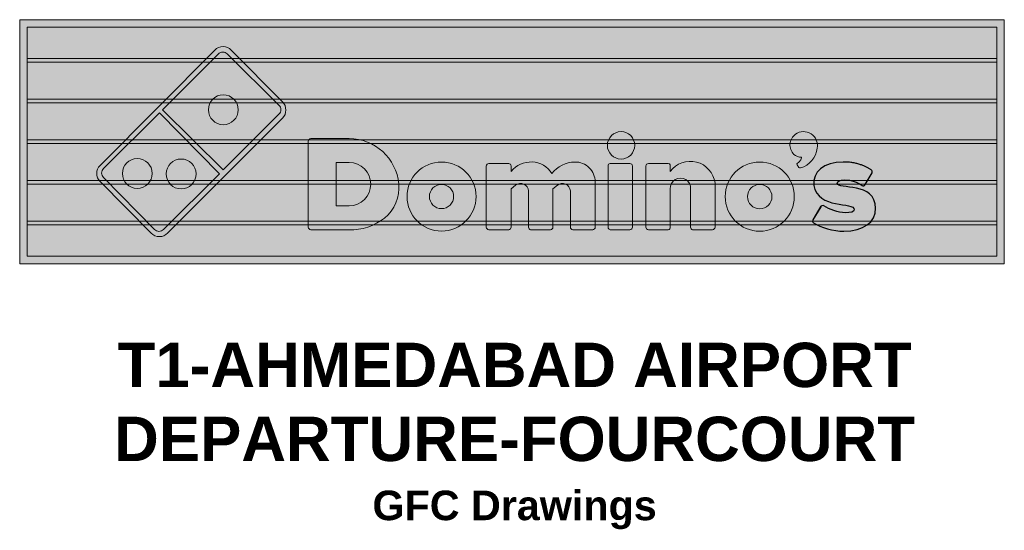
# Model space of a CAD drawing. Header units: millimetres. Extents: x -158258 to 126254, y -16359 to 60195.
# Tile 2 of 172: x -151166 to -147832, y -4111 to -2385. Entities that reach past the tile are written whole.
import ezdxf

# ---------------------------------------------------------------- set-up
doc = ezdxf.new("R2010")
doc.units = ezdxf.units.MM
doc.header["$LTSCALE"] = 0.1
doc.header["$MEASUREMENT"] = 0
doc.layers.get('0').update_dxf_attribs({"lineweight": 5})
for name, color, linetype, lineweight in [('ele_00', 7, 'Continuous', 0), ('HATCH', 9, 'Continuous', 0), ('I-ELEV-LINE', 126, 'Continuous', 5), ('I-FURN-SECT', 18, 'Continuous', 5), ('S2-door', 20, 'Continuous', 5)]:
    doc.layers.add(name, color=color, linetype=linetype, lineweight=lineweight)
doc.styles.get("Standard").update_dxf_attribs({"font": 'ARIALN.TTF'})

# ---------------------------------------------------------------- blocks, each defined once
blk = doc.blocks.new('DIMONOS ENGLISH SIGNAGE')
at = {"true_color": 0xe21836, "transparency": 33554559}
h = blk.add_hatch(color=242, dxfattribs=at)
h.paths.add_polyline_path([(949.1170799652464, 587.216334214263), (753.4736371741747, 780.9786017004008, 0.4113865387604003), (719.9662931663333, 780.6765058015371), (509.5782801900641, 570.2884810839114), (738.7509382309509, 342.9942875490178), (949.2798468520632, 553.5231844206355, 0.4145925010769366)])
h.paths.add_polyline_path([(795.1048734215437, 570.2884810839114, -1), (682.3970030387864, 570.2884810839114, -1)], flags=16)
at = {"true_color": 0x0077ae, "transparency": 33554559}
h = blk.add_hatch(color=144, dxfattribs=at)
h.paths.add_polyline_path([(497.2957004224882, 558.0508921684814), (285.9956120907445, 348.2959670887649, 0.4142135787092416), (286.0129527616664, 314.6242093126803), (478.7765825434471, 118.5552095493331, 0.4166666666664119), (512.5887159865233, 118.4311286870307), (723.7473710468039, 328.0456781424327)])
h.paths.add_polyline_path([(635.7173919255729, 327.9674758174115, -1), (523.0095215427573, 327.9674758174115, -1)], flags=16)
h.paths.add_polyline_path([(470.1307486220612, 329.8452590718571, -1), (357.4228782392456, 329.8452590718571, -1)], flags=16)
at = {"layer": 'HATCH', "true_color": 0xffffff}
h = blk.add_hatch(color=7, dxfattribs=at)
h.dxf.hatch_style = 1
edge = h.paths.add_edge_path()
edge.add_line((738.750938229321, 342.9942875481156), (509.578280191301, 570.2884810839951))
edge.add_line((509.5782801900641, 570.2884810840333), (719.9662932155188, 780.6765058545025))
edge.add_arc((736.8724795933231, 763.9112257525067), 23.80953075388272, 45.79334128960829, 135.2397664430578, ccw=False)
edge.add_line((753.4736371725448, 780.978601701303), (949.1170799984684, 587.2163341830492))
edge.add_arc((932.3736672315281, 570.2884810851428), 23.80953761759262, -44.76027364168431, 45.31384465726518, ccw=False)
edge.add_line((949.279846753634, 553.52318432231), (738.750938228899, 342.9942875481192))
edge = h.paths.add_edge_path()
edge.add_line((285.9956119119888, 348.295966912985), (497.2957004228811, 558.0508921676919))
edge.add_line((497.2957004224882, 558.0508921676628), (723.7473710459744, 328.0456781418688))
edge.add_line((723.7473710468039, 328.045678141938), (512.5887157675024, 118.4311284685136))
edge.add_arc((495.7441726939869, 135.2583519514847), 23.80953761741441, 224.5500084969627, 315.02947096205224, ccw=False)
edge.add_line((478.7765815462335, 118.5552105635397), (286.0129527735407, 314.6242093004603))
edge.add_arc((302.840160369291, 331.4687585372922), 23.80953074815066, 135.0295058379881, 225.0295084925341, ccw=False)
edge = h.paths.add_edge_path()
edge.add_line((706.8169946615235, 795.7041514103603), (272.8916819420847, 359.9003976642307))
edge.add_arc((303.0772225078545, 329.8449655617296), 42.5968996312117, 135.1237472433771, 224.8762527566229)
edge.add_line((272.8916819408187, 299.7895334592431), (466.3735143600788, 104.4292013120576))
edge.add_arc((497.3681963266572, 135.1258519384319), 43.62286865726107, 224.7232057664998, 315.2767942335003)
edge.add_line((528.3628782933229, 104.4292013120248), (962.2881675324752, 538.3545257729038))
edge.add_arc((931.2934811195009, 569.3492096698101), 43.83310410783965, 315.0000023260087, 404.7092238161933)
edge.add_line((962.4450645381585, 600.1861982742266), (768.806323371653, 795.7041514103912))
edge.add_arc((737.8116590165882, 765.0073908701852), 43.62293348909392, 44.72332461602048, 135.2766753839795)
h = blk.add_hatch(color=7, dxfattribs=at)
h.dxf.hatch_style = 1
edge = h.paths.add_edge_path()
edge.add_arc((738.7509382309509, 570.2884810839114), 56.35393519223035, 0, 360)
edge = h.paths.add_edge_path()
edge.add_arc((579.36345673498, 327.9674758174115), 56.35393519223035, 0, 360)
edge = h.paths.add_edge_path()
edge.add_arc((413.7768134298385, 329.8452590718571), 56.35393519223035, 0, 360)
at = {"layer": 'HATCH', "true_color": 0x828282}
h = blk.add_hatch(color=8, dxfattribs=at)
h.dxf.hatch_style = 1
h.paths.add_polyline_path([(1433.114990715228, 242.7678655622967, 1), (1693.678910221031, 242.7678655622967, 1)])
h.paths.add_polyline_path([(1608.949008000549, 242.7678655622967, -1), (1517.446024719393, 242.7678655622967, -1)], flags=16)
h.paths.add_polyline_path([(2066.825496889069, 373.0498253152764, 0.2230715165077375), (1980.416129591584, 329.8451416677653, 0.5135821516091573), (1826.382040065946, 337.3589997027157), (1826.382040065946, 358.0220975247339, 0.4142135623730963), (1816.989705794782, 367.4144317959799), (1741.8511372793, 367.4144317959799, 0.4142135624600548), (1732.458814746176, 356.7522972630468), (1732.458814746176, 126.970986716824, 0.4142135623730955), (1741.851149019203, 117.5786524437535), (1816.989705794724, 117.5786524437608, 0.4142135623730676), (1826.382040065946, 126.9709867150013), (1826.382040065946, 271.6127419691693), (1843.11768232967, 285.2462852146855, -0.6069009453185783), (1892.128297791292, 264.0988839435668), (1892.128297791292, 126.9709867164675, 0.3507807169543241), (1899.642155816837, 117.5786524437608), (1974.780736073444, 117.5786524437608, 0.4142135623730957), (1984.173058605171, 126.9709749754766), (1984.173058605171, 271.6127419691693), (2000.908707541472, 285.2462847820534, -0.6069008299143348), (2049.919316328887, 264.0988839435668), (2049.919316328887, 126.9709867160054, 0.4142135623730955), (2059.311650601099, 117.5786524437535), (2134.45021911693, 117.5786524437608, 0.4481961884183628), (2143.842540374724, 127.9898585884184), (2143.842540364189, 128.0016003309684), (2143.842540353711, 128.0058598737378), (2143.842540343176, 128.0162071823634), (2143.842540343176, 128.0204634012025), (2143.842540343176, 128.0204765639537), (2143.842541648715, 297.9113384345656, 0.4214641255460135)])
h.paths.add_polyline_path([(2284.727485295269, 358.0223440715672, 0.414213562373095), (2275.335162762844, 367.4146666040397), (2200.19658250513, 367.4146666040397, 0.4806248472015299), (2192.682724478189, 358.0223440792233), (2192.682724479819, 126.9712097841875, 0.3507807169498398), (2200.196582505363, 117.5788755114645), (2275.335162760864, 117.5788755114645, 0.4142135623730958), (2284.727485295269, 126.9711980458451)])
h.paths.add_polyline_path([(2293.084031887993, 435.9791525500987, 1), (2189.767054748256, 435.9791525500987, 1)])
h.paths.add_polyline_path([(2504.507210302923, 271.6127419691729), (2504.507210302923, 126.9709867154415, 0.3507807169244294), (2512.02106832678, 117.5786524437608), (2587.159648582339, 117.5786524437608, 0.4142135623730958), (2596.551971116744, 126.9709749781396), (2596.551971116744, 294.154316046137, 0.6739032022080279), (2427.490165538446, 337.3589996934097), (2427.490165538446, 361.7790382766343, 0.3736087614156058), (2419.976307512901, 367.4144317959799), (2344.837727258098, 367.4144317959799, 0.4142135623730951), (2335.445404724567, 358.0221092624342), (2335.445404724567, 126.9709867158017, 0.4142135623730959), (2344.837738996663, 117.5786524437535), (2419.976307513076, 117.5786524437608, 0.480625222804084), (2427.490165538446, 126.9709867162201), (2427.490165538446, 271.6127419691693, -1.061703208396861)])
h.paths.add_polyline_path([(2635.053915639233, 242.4990836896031, 1), (2896.165540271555, 242.4990836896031, 1)])
h.paths.add_polyline_path([(2811.629621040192, 242.4990836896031, -1), (2719.589834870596, 242.4990836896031, -1)], flags=16)
h.paths.add_polyline_path([(2982.532000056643, 425.3796005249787, 0.6755541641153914), (2900.710566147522, 478.1086501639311, 0.4676283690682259), (2894.587161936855, 401.8822426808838, 0.2239530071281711), (2923.405112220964, 391.8343529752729, -0.1502480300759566), (2918.842918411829, 378.6416330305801, -0.122651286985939), (2908.377396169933, 369.2927788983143, 0.3588274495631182), (2906.498931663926, 361.7789208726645), (2913.034479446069, 352.7475708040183, 0.3191617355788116), (2919.648183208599, 350.5081338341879, 0.2988507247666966)])
edge = h.paths.add_edge_path()
edge.add_spline(control_points=[(3190.147036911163, 331.723547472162), (3192.025501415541, 335.4804764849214), (3190.147036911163, 341.1158700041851), (3186.390107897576, 342.9943345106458)], knot_values=[0, 0, 0, 0, 1, 1, 1, 1], degree=3, periodic=0)
edge.add_line((3186.390107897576, 342.9943345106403), (3184.424966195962, 344.2374528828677))
edge.add_line((3184.424966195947, 344.2374528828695), (3182.402039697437, 345.498800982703))
edge.add_line((3182.402039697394, 345.498800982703), (3180.318576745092, 346.7745952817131))
edge.add_line((3180.318576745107, 346.7745952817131), (3178.171825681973, 348.0610522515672))
edge.add_line((3178.171825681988, 348.0610522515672), (3175.959034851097, 349.3543883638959))
edge.add_line((3175.959034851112, 349.3543883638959), (3173.677452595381, 350.6508200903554))
edge.add_line((3173.677452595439, 350.6508200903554), (3171.324327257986, 351.9465639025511))
edge.add_line((3171.324327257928, 351.9465639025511), (3168.896907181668, 353.2378362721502))
edge.add_line((3168.896907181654, 353.2378362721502), (3166.392440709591, 354.5208536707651))
edge.add_line((3166.392440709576, 354.5208536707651), (3163.808176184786, 355.7918325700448))
edge.add_line((3163.80817618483, 355.7918325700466), (3161.141361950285, 357.0469894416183))
edge.add_line((3161.141361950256, 357.0469894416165), (3158.389246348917, 358.2825407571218))
edge.add_line((3158.38924634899, 358.2825407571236), (3155.549077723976, 359.4947029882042))
edge.add_line((3155.549077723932, 359.4947029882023), (3152.618104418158, 360.6796926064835))
edge.add_line((3152.618104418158, 360.6796926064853), (3149.593574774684, 361.8337260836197))
edge.add_line((3149.593574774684, 361.8337260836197), (3146.472737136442, 362.9530198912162))
edge.add_line((3146.47273713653, 362.9530198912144), (3143.252839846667, 364.033790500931))
edge.add_line((3143.252839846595, 364.033790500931), (3139.931131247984, 365.072254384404))
edge.add_line((3139.931131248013, 365.0722543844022), (3136.504859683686, 366.0646280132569))
edge.add_line((3136.504859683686, 366.0646280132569), (3132.971273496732, 367.0071278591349))
edge.add_line((3132.971273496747, 367.0071278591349), (3129.327621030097, 367.895970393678))
edge.add_line((3129.327621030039, 367.895970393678), (3125.571150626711, 368.7273720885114))
edge.add_line((3125.571150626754, 368.7273720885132), (3121.699110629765, 369.4975494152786))
edge.add_line((3121.699110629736, 369.4975494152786), (3117.708749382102, 370.2027188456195))
edge.add_line((3117.708749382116, 370.2027188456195), (3113.597315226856, 370.8390968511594))
edge.add_line((3113.597315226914, 370.8390968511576), (3109.362056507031, 371.4028999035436))
edge.add_line((3109.362056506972, 371.4028999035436), (3105.000221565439, 371.890344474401))
edge.add_line((3105.000221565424, 371.8903444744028), (3100.509058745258, 372.2976470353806))
edge.add_line((3100.509058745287, 372.2976470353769), (3095.885816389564, 372.6210240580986))
edge.add_line((3095.88581638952, 372.6210240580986), (3091.127742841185, 372.8566920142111))
edge.add_line((3091.1277428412, 372.8566920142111), (3086.23208644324, 373.0008673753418))
edge.add_line((3086.232086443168, 373.00086737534), (3081.196095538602, 373.0497666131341))
edge.add_spline(control_points=[(3081.196095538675, 373.0497666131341), (3006.057515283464, 373.0497666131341), (2964.73129614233, 335.4804764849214), (2970.366689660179, 284.7619348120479)], knot_values=[0, 0, 0, 0, 1, 1, 1, 1], degree=3, periodic=0)
edge.add_spline(control_points=[(2970.366689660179, 284.7619348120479), (2983.51594120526, 192.7171739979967), (3124.400779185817, 224.6510706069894), (3122.522314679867, 192.7171739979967)], knot_values=[0, 0, 0, 0, 1, 1, 1, 1], degree=3, periodic=0)
edge.add_spline(control_points=[(3088.709953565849, 181.4463869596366), (3109.373063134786, 181.4463869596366), (3122.522314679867, 185.2033159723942), (3122.522314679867, 192.7171739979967)], knot_values=[0, 0, 0, 0, 1, 1, 1, 1], degree=3, periodic=0)
edge.add_spline(control_points=[(3088.709953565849, 181.4463869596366), (3060.53298596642, 181.4463869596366), (3028.599089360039, 194.5956385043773), (3007.935979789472, 207.7448900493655)], knot_values=[0, 0, 0, 0, 1, 1, 1, 1], degree=3, periodic=0)
edge.add_spline(control_points=[(3007.935979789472, 207.7448900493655), (3006.057515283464, 207.7448900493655), (3004.179050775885, 209.6233545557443), (3000.422121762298, 207.7448900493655)], knot_values=[0, 0, 0, 0, 1, 1, 1, 1], degree=3, periodic=0)
edge.add_spline(control_points=[(3000.422121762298, 207.7448900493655), (2998.543657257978, 207.7448900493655), (2996.665192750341, 205.8664255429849), (2996.665192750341, 203.9879610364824)], knot_values=[0, 0, 0, 0, 1, 1, 1, 1], degree=3, periodic=0)
edge.add_line((2996.665192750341, 203.9879610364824), (2966.60976064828, 155.1478838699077))
edge.add_spline(control_points=[(2966.60976064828, 155.1478838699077), (2964.73129614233, 151.3909548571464), (2964.73129614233, 145.7555613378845), (2968.488225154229, 143.8770968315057)], knot_values=[0, 0, 0, 0, 1, 1, 1, 1], degree=3, periodic=0)
edge.add_spline(control_points=[(2968.488225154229, 143.8770968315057), (2996.665192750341, 125.0924517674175), (3043.62680540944, 111.9432002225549), (3083.074560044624, 111.9432002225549)], knot_values=[0, 0, 0, 0, 1, 1, 1, 1], degree=3, periodic=0)
edge.add_spline(control_points=[(3083.074560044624, 111.9432002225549), (3158.213140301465, 111.9432002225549), (3203.296288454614, 145.7555613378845), (3203.296288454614, 198.3525675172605)], knot_values=[0, 0, 0, 0, 1, 1, 1, 1], degree=3, periodic=0)
edge.add_spline(control_points=[(3203.296288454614, 198.3525675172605), (3203.296288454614, 299.789650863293), (3058.654521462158, 267.8557542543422), (3058.654521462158, 292.2757928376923)], knot_values=[0, 0, 0, 0, 1, 1, 1, 1], degree=3, periodic=0)
edge.add_spline(control_points=[(3058.654521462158, 292.2757928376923), (3058.654521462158, 301.6681153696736), (3069.925308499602, 305.425044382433), (3084.953024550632, 305.425044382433)], knot_values=[0, 0, 0, 0, 1, 1, 1, 1], degree=3, periodic=0)
edge.add_spline(control_points=[(3084.953024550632, 305.425044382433), (3115.008456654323, 305.425044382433), (3131.914637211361, 297.9111863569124), (3152.577746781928, 284.7619348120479)], knot_values=[0, 0, 0, 0, 1, 1, 1, 1], degree=3, periodic=0)
edge.add_spline(control_points=[(3152.577746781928, 284.7619348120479), (3154.456211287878, 282.8834703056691), (3156.334675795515, 282.8834703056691), (3158.213140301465, 282.8834703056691)], knot_values=[0, 0, 0, 0, 1, 1, 1, 1], degree=3, periodic=0)
edge.add_spline(control_points=[(3158.213140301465, 282.8834703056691), (3160.091604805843, 284.7619348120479), (3163.848533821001, 284.7619348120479), (3163.848533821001, 288.5188638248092)], knot_values=[0, 0, 0, 0, 1, 1, 1, 1], degree=3, periodic=0)
edge.add_line((3163.848533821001, 288.5188638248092), (3190.147036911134, 331.723547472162))
h.paths.add_polyline_path([(1214.002434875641, 461.3378919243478), (1069.360656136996, 461.3378919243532, 0.4142139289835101), (1059.968345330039, 451.9455693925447), (1059.968345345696, 126.9711980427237, 0.4142135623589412), (1069.360667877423, 117.5788755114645), (1214.002434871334, 117.5788755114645, 0.1830664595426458), (1347.810987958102, 161.7763753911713, 0.2510383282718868), (1401.848885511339, 290.3976218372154, 0.3868928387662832)])
h.paths.add_polyline_path([(1214.002434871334, 207.7451835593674), (1165.162357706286, 207.7451835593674), (1165.162357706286, 371.1715956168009), (1214.002434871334, 371.1715956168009, -1)], flags=16)
blk.add_lwpolyline([(706.8169946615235, 795.7041514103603), (272.8916819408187, 359.9003976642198, 0.4129489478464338), (272.8916819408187, 299.7895334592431), (466.3735143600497, 104.4292013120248, 0.4170463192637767), (528.3628782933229, 104.4292013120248), (962.288167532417, 538.3545257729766, 0.4127278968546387), (962.4450645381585, 600.1861982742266), (768.806323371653, 795.7041514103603, 0.4170451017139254), (706.8169946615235, 795.7041514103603, 0.01238230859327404)], format="xyb")
for points in [[(949.138962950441, 587.1946616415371), (753.7786660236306, 780.6765058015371), (753.7786660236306, 780.6765058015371, 0.4166670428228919), (719.9662931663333, 780.6765058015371), (719.9662931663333, 780.6765058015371), (509.5782801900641, 570.2884810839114), (738.7509382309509, 342.9942875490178), (949.138962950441, 553.3823005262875), (949.138962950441, 553.3823005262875, 0.4166666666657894), (949.138962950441, 587.1946616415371)], [(478.7765825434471, 118.5552095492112), (286.0129527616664, 314.6242093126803), (286.0129527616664, 314.6242093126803, -0.4166670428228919), (286.1370336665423, 348.4363544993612), (286.1370336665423, 348.4363544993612), (497.2957004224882, 558.0508921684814), (723.7473710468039, 328.0456781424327), (512.5887159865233, 118.4311286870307), (512.5887159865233, 118.4311286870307, -0.4166666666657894), (478.7765825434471, 118.5552095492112)]]:
    blk.add_lwpolyline(points, format="xyb", close=True)
at = {"color": 8, "true_color": 0x828282}
for points in [[(2923.405112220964, 391.8343529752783, -0.2239530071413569), (2894.587161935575, 401.8822426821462, -0.4676283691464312), (2900.710566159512, 478.1086501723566, -0.6755541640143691), (2982.532000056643, 425.379600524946, -0.2988507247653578), (2919.648183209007, 350.5081338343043, -0.3191617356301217), (2913.034479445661, 352.7475708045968), (2906.498931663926, 361.7789208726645, -0.3588274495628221), (2908.377396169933, 369.292778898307, 0.1226512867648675), (2918.842918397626, 378.6416330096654, 2.179028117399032), (2918.842918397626, 378.6416330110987, 0.1502480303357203)], [(1732.458814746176, 358.0221092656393, -0.3776388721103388), (1741.8511372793, 367.4144317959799, 0.9069767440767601), (1741.8511372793, 367.4144317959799), (1816.989705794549, 367.4144317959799, -0.4142131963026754), (1826.382040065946, 358.0221092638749), (1826.382040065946, 337.3589997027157, -0.5135821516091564), (1980.416129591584, 329.8451416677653, -0.223071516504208), (2066.825496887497, 373.0498253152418, -0.421464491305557), (2143.842541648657, 297.9112450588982, 6.250070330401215e-07), (2143.842541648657, 126.9709867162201, -0.4142139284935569), (2134.450219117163, 117.5786524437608), (2059.311638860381, 117.5786524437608, -0.414213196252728), (2049.919316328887, 126.9709867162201), (2049.919316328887, 264.0988839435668, 0.6069008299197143), (2000.908707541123, 285.2462847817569), (1984.173058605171, 271.6127419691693), (1984.173058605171, 126.9709867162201, -0.4142139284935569), (1974.780736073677, 117.5786524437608), (1899.642155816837, 117.5786524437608, -0.3507807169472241), (1892.128297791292, 126.9709867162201), (1892.128297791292, 264.0988839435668, 0.6069009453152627), (1843.117682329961, 285.2462852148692), (1826.382040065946, 271.6127419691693), (1826.382040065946, 126.9709867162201, -0.4142135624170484), (1816.989705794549, 117.5786524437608), (1741.8511372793, 117.5786524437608, -0.414213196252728), (1732.458814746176, 126.9709867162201)]]:
    blk.add_lwpolyline(points, format="xyb", close=True, dxfattribs=at)
for points in [[(1069.360667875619, 461.3378919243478), (1214.002434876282, 461.3378919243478, -0.3868928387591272), (1401.848885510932, 290.3976218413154, -0.2510383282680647), (1347.810987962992, 161.7763753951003, -0.1830664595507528), (1214.002434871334, 117.5788755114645), (1069.360667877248, 117.5788755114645, -0.4142139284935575), (1059.968345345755, 126.9712097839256, 6.250070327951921e-07), (1059.968345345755, 451.9455693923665, -0.4142142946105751), (1069.360667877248, 461.3378919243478, 0.2435549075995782)], [(2335.445404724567, 358.0221092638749), (2335.445404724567, 126.9709867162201, 0.4142131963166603), (2344.837727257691, 117.5786524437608), (2419.976307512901, 117.5786524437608, 0.4806252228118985), (2427.490165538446, 126.9709867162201), (2427.490165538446, 271.6127419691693, -1.061703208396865), (2504.507210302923, 271.6127419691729), (2504.507210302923, 126.9709867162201, 0.3507807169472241), (2512.02106832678, 117.5786524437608), (2587.15964858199, 117.5786524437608, 0.4142139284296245), (2596.551971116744, 126.9709867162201), (2596.551971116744, 294.154316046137, 0.6739032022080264), (2427.490165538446, 337.3589996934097), (2427.490165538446, 361.7790382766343, 0.3736087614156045), (2419.976307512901, 367.4144317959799), (2344.837727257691, 367.4144317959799, 0.4142135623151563), (2335.445404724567, 358.0221092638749, 2.233232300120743)], [(1165.162357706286, 371.1715956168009), (1214.002434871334, 371.1715956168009, -1), (1214.002434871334, 207.7451835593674), (1165.162357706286, 207.7451835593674), (1165.162357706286, 371.1715956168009)], [(2192.682724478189, 358.0223440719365), (2192.682724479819, 126.9712097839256, 0.3507807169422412), (2200.196582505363, 117.5788755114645), (2275.335162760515, 117.5788755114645, 0.4142139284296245), (2284.727485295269, 126.9712097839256), (2284.727485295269, 358.0223440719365, 0.4142135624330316), (2275.335162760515, 367.4146666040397), (2200.196582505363, 367.4146666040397, 0.4806248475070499), (2192.682724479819, 358.0223440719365, 1.761505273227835)]]:
    blk.add_lwpolyline(points, format="xyb", dxfattribs=at)
at = {"color": 8, "lineweight": 25, "true_color": 0x828282}
for points in [[(3186.390107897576, 342.9943345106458), (3184.424966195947, 344.2374528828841), (3182.402039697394, 345.498800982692), (3180.318576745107, 346.774595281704), (3178.171825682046, 348.0610522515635), (3175.959034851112, 349.3543883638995), (3173.677452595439, 350.65082009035), (3171.324327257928, 351.9465639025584), (3168.896907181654, 353.2378362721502), (3166.392440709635, 354.5208536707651), (3163.80817618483, 355.7918325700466), (3161.141361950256, 357.0469894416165), (3158.38924634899, 358.2825407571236), (3155.549077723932, 359.4947029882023), (3152.618104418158, 360.6796926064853), (3149.593574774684, 361.8337260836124), (3146.47273713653, 362.9530198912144), (3143.252839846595, 364.033790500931), (3139.931131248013, 365.0722543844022), (3136.504859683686, 366.0646280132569), (3132.971273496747, 367.0071278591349), (3129.327621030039, 367.895970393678), (3125.571150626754, 368.7273720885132), (3121.699110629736, 369.4975494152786), (3117.708749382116, 370.2027188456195), (3113.597315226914, 370.8390968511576), (3109.362056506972, 371.4028999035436), (3105.000221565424, 371.8903444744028), (3100.509058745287, 372.2976470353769), (3095.88581638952, 372.6210240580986), (3091.1277428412, 372.8566920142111), (3086.232086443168, 373.00086737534), (3081.196095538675, 373.0497666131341)], [(3163.848533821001, 288.5188638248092), (3190.147036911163, 331.723547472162)], [(2996.665192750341, 203.9879610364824), (2966.60976064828, 155.1478838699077)]]:
    blk.add_lwpolyline(points, dxfattribs=at)
blk.add_lwpolyline([(2996.665192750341, 205.8664255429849), (2966.60976064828, 155.1478838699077, 0.2740443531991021), (2966.60976064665, 145.1294065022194, 1.036031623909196)], format="xyb", dxfattribs=at)
for centre in [(738.7509382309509, 570.2884810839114), (413.7768134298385, 329.8452590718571), (579.36345673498, 327.9674758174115)]:
    blk.add_circle(centre, 56.35393519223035)
at = {"color": 8, "true_color": 0x828282}
for centre, radius in [((2241.425543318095, 435.9791525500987), 51.65848856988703), ((1563.39695046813, 242.7678655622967), 130.2819597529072), ((2765.609727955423, 242.4990836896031), 130.555812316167), ((1563.197516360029, 242.7678655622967), 45.75149164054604), ((2765.609727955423, 242.4990836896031), 46.01989308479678)]:
    blk.add_circle(centre, radius, dxfattribs=at)
at = {"color": 8, "lineweight": 25, "true_color": 0x828282}
for points in [[(3081.196095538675, 373.0497666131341), (3006.057515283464, 373.0497666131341), (2964.73129614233, 335.4804764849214), (2970.366689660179, 284.7619348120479)], [(3190.147036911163, 331.723547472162), (3192.025501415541, 335.4804764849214), (3190.147036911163, 341.1158700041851), (3186.390107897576, 342.9943345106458)], [(3058.654521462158, 292.2757928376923), (3058.654521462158, 301.6681153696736), (3069.925308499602, 305.425044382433), (3084.953024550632, 305.425044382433)], [(3203.296288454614, 198.3525675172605), (3203.296288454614, 299.789650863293), (3058.654521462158, 267.8557542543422), (3058.654521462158, 292.2757928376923)], [(3084.953024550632, 305.425044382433), (3115.008456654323, 305.425044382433), (3131.914637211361, 297.9111863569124), (3152.577746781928, 284.7619348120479)], [(2970.366689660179, 284.7619348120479), (2983.51594120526, 192.7171739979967), (3124.400779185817, 224.6510706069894), (3122.522314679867, 192.7171739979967)], [(3152.577746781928, 284.7619348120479), (3154.456211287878, 282.8834703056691), (3156.334675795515, 282.8834703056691), (3158.213140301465, 282.8834703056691)], [(3158.213140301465, 282.8834703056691), (3160.091604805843, 284.7619348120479), (3163.848533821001, 284.7619348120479), (3163.848533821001, 288.5188638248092)], [(3000.422121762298, 207.7448900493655), (2998.543657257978, 207.7448900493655), (2996.665192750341, 205.8664255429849), (2996.665192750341, 203.9879610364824)], [(3007.935979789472, 207.7448900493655), (3006.057515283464, 207.7448900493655), (3004.179050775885, 209.6233545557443), (3000.422121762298, 207.7448900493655)], [(3088.709953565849, 181.4463869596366), (3060.53298596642, 181.4463869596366), (3028.599089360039, 194.5956385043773), (3007.935979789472, 207.7448900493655)], [(3083.074560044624, 111.9432002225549), (3158.213140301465, 111.9432002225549), (3203.296288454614, 145.7555613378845), (3203.296288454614, 198.3525675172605)], [(3122.522314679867, 192.7171739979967), (3122.522314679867, 185.2033159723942), (3109.373063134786, 181.4463869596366), (3088.709953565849, 181.4463869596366)], [(2966.60976064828, 155.1478838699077), (2964.73129614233, 151.3909548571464), (2964.73129614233, 145.7555613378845), (2968.488225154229, 143.8770968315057)], [(2968.488225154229, 143.8770968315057), (2996.665192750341, 125.0924517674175), (3043.62680540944, 111.9432002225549), (3083.074560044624, 111.9432002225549)]]:
    blk.add_open_spline(points, degree=3, dxfattribs=at)

msp = doc.modelspace()

# ---------------------------------------------------------------- hatches: boundary and pattern name
at = {"layer": 'I-ELEV-LINE', "ltscale": 100, "true_color": 0x1e3548}
h = msp.add_hatch(color=159, dxfattribs=at)
h.dxf.hatch_style = 1
h.paths.add_polyline_path([(-151141.2137117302, -2409.811248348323), (-147857.4326190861, -2409.811248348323), (-147857.4326190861, -3184.811248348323), (-151141.2137117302, -3184.811248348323)], flags=16)
h.paths.add_polyline_path([(-151166.2137117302, -2384.811248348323), (-147832.4326190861, -2384.811248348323), (-147832.4326190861, -3209.811248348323), (-151166.2137117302, -3209.811248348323)])
at = {"layer": 'I-ELEV-LINE', "true_color": 0x355d7e}
h = msp.add_hatch(color=157, dxfattribs=at)
h.dxf.hatch_style = 1
h.paths.add_polyline_path([(-151141.2137117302, -2409.811248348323), (-147857.4326190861, -2409.811248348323), (-147857.4326190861, -3184.811248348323), (-151141.2137117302, -3184.811248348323)])

# ---------------------------------------------------------------- linework, layer by layer
at = {"layer": 'ele_00', "color": 8}
for points in [[(-151166.2137117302, -2384.811248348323), (-147832.4326190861, -2384.811248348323), (-147832.4326190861, -3209.811248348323), (-151166.2137117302, -3209.811248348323)], [(-151141.2137117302, -2409.811248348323), (-147857.4326190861, -2409.811248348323), (-147857.4326190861, -3184.811248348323), (-151141.2137117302, -3184.811248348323)]]:
    msp.add_lwpolyline(points, close=True, dxfattribs=at)
at = {"layer": 'I-FURN-SECT'}
for points in [[(-151141.2137117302, -2516.311248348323), (-147857.4326190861, -2516.311248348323), (-147857.4326190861, -2528.311248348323), (-151141.2137117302, -2528.311248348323)], [(-151141.2137117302, -2653.811248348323), (-147857.4326190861, -2653.811248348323), (-147857.4326190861, -2665.811248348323), (-151141.2137117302, -2665.811248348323)], [(-151141.2137117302, -2791.311248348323), (-147857.4326190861, -2791.311248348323), (-147857.4326190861, -2803.311248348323), (-151141.2137117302, -2803.311248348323)], [(-151141.2137117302, -2928.811248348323), (-147857.4326190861, -2928.811248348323), (-147857.4326190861, -2940.811248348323), (-151141.2137117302, -2940.811248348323)], [(-151141.2137117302, -3066.311248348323), (-147857.4326190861, -3066.311248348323), (-147857.4326190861, -3078.311248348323), (-151141.2137117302, -3078.311248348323)]]:
    msp.add_lwpolyline(points, close=True, dxfattribs=at)

# ---------------------------------------------------------------- block references
at = {"layer": 'ele_00', "color": 1, "xscale": 0.896141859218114, "yscale": 0.896141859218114, "zscale": 0.896141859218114}
msp.add_blockref('DIMONOS ENGLISH SIGNAGE', (-151138.8314463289, -3200.302188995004), dxfattribs=at)

# ---------------------------------------------------------------- texts
at = {"layer": 'S2-door', "insert": (-149490.5639890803, -3477.135041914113), "char_height": 86.5377313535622, "width": 3467.568726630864, "attachment_point": 2}
msp.add_mtext('{\\fArial|b1|i0|c0|p34;\\H1.73335x;\\C0;T1-AHMEDABAD AIRPORT DEPARTURE-FOURCOURT\\P\\H0.66667x;GFC Drawings}', dxfattribs=at)

doc.saveas('drawing.dxf')
